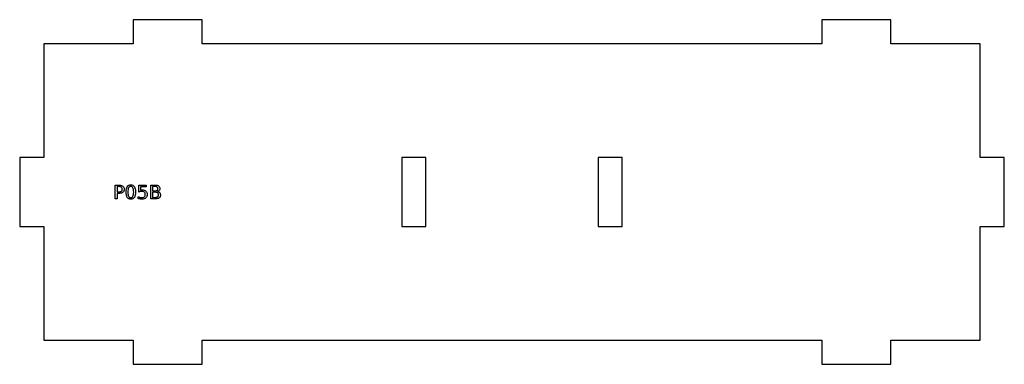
# Model space of a CAD drawing. Header units: millimetres. Extents: x 0 to 286, y 0 to 100.
import ezdxf

# ---------------------------------------------------------------- set-up
doc = ezdxf.new("R2010")
doc.units = ezdxf.units.MM
doc.layers.add('CUT', color=1, linetype='Continuous')
doc.layers.add('LABELS', color=3, linetype='Continuous')

msp = doc.modelspace()

# ---------------------------------------------------------------- linework, layer by layer
at = {"layer": 'CUT'}
for points in [[(7, 7), (33, 7), (33, 0), (53, 0), (53, 7), (233, 7), (233, 0), (253, 0), (253, 7), (279, 7), (279, 40), (286, 40), (286, 60), (279, 60), (279, 93), (253, 93), (253, 100), (233, 100), (233, 93), (53, 93), (53, 100), (33, 100), (33, 93), (7, 93), (7, 60), (0, 60), (0, 40), (7, 40)], [(111, 40), (118, 40), (118, 60), (111, 60)], [(168, 40), (175, 40), (175, 60), (168, 60)]]:
    msp.add_lwpolyline(points, close=True, dxfattribs=at)
at = {"layer": 'LABELS'}
for points in [[(27.76, 52), (28.98, 52), (29.29, 51.98), (29.57, 51.92), (29.8, 51.83), (29.99, 51.7), (30.15, 51.53), (30.25, 51.32), (30.32, 51.08), (30.34, 50.81), (30.32, 50.53), (30.25, 50.29), (30.15, 50.08), (29.99, 49.91), (29.8, 49.78), (29.57, 49.68), (29.29, 49.63), (28.98, 49.61), (28.3, 49.61), (28.3, 48), (27.76, 48), (27.76, 52)], [(28.3, 51.56), (28.3, 50.05), (28.98, 50.05), (29.16, 50.06), (29.31, 50.1), (29.45, 50.16), (29.56, 50.25), (29.65, 50.36), (29.72, 50.48), (29.76, 50.63), (29.77, 50.81), (29.76, 50.97), (29.72, 51.12), (29.65, 51.25), (29.56, 51.36), (29.45, 51.45), (29.31, 51.51), (29.16, 51.54), (28.98, 51.56), (28.3, 51.56)], [(32.27, 52.07), (32.59, 52.04), (32.86, 51.94), (33.1, 51.77), (33.3, 51.54), (33.45, 51.24), (33.56, 50.89), (33.63, 50.47), (33.65, 50), (33.63, 49.52), (33.56, 49.11), (33.45, 48.75), (33.3, 48.45), (33.1, 48.22), (32.86, 48.06), (32.59, 47.96), (32.27, 47.92), (31.95, 47.96), (31.68, 48.06), (31.44, 48.22), (31.24, 48.45), (31.09, 48.75), (30.98, 49.11), (30.91, 49.52), (30.89, 50), (30.91, 50.47), (30.98, 50.89), (31.09, 51.24), (31.24, 51.54), (31.44, 51.77), (31.68, 51.94), (31.95, 52.04), (32.27, 52.07)], [(32.27, 51.64), (32.07, 51.62), (31.9, 51.54), (31.76, 51.41), (31.64, 51.23), (31.55, 51), (31.48, 50.72), (31.45, 50.38), (31.43, 50), (31.45, 49.61), (31.48, 49.28), (31.55, 48.99), (31.64, 48.76), (31.76, 48.58), (31.9, 48.45), (32.07, 48.38), (32.27, 48.35), (32.47, 48.38), (32.64, 48.45), (32.78, 48.58), (32.9, 48.76), (32.99, 48.99), (33.06, 49.28), (33.1, 49.61), (33.11, 50), (33.1, 50.38), (33.06, 50.72), (32.99, 51), (32.9, 51.23), (32.78, 51.41), (32.64, 51.54), (32.47, 51.62), (32.27, 51.64)], [(34.61, 52), (36.73, 52), (36.73, 51.54), (35.1, 51.54), (35.1, 50.56), (35.16, 50.58), (35.22, 50.6), (35.28, 50.61), (35.34, 50.62), (35.4, 50.63), (35.46, 50.64), (35.52, 50.64), (35.58, 50.64), (35.89, 50.62), (36.18, 50.55), (36.42, 50.44), (36.64, 50.28), (36.81, 50.08), (36.93, 49.85), (37, 49.58), (37.03, 49.28), (37, 48.98), (36.93, 48.71), (36.8, 48.48), (36.63, 48.28), (36.41, 48.12), (36.14, 48.01), (35.84, 47.94), (35.49, 47.92), (35.37, 47.92), (35.24, 47.93), (35.11, 47.95), (34.98, 47.97), (34.85, 47.99), (34.71, 48.02), (34.58, 48.05), (34.44, 48.09), (34.44, 48.64), (34.56, 48.58), (34.69, 48.52), (34.81, 48.48), (34.94, 48.44), (35.07, 48.41), (35.2, 48.39), (35.34, 48.38), (35.48, 48.38), (35.7, 48.39), (35.9, 48.44), (36.07, 48.51), (36.22, 48.62), (36.34, 48.75), (36.42, 48.91), (36.47, 49.09), (36.49, 49.28), (36.47, 49.48), (36.42, 49.66), (36.34, 49.81), (36.22, 49.95), (36.07, 50.05), (35.9, 50.13), (35.7, 50.17), (35.48, 50.19), (35.37, 50.19), (35.27, 50.18), (35.16, 50.16), (35.05, 50.14), (34.94, 50.11), (34.83, 50.08), (34.72, 50.04), (34.61, 49.99), (34.61, 52)], [(38.05, 52), (39.43, 52), (39.72, 51.98), (39.98, 51.94), (40.2, 51.86), (40.38, 51.74), (40.53, 51.6), (40.63, 51.43), (40.7, 51.23), (40.72, 51.01), (40.71, 50.84), (40.67, 50.68), (40.62, 50.55), (40.55, 50.43), (40.45, 50.33), (40.33, 50.25), (40.2, 50.19), (40.04, 50.16), (40.23, 50.1), (40.4, 50.02), (40.54, 49.92), (40.66, 49.8), (40.76, 49.65), (40.83, 49.49), (40.87, 49.32), (40.88, 49.12), (40.86, 48.87), (40.79, 48.65), (40.68, 48.45), (40.52, 48.29), (40.32, 48.16), (40.08, 48.07), (39.8, 48.02), (39.48, 48), (38.05, 48), (38.05, 52)], [(38.59, 51.56), (38.59, 50.35), (39.39, 50.35), (39.57, 50.36), (39.73, 50.39), (39.87, 50.43), (39.98, 50.5), (40.06, 50.58), (40.13, 50.69), (40.16, 50.81), (40.17, 50.95), (40.16, 51.09), (40.13, 51.22), (40.06, 51.32), (39.98, 51.41), (39.87, 51.47), (39.73, 51.52), (39.57, 51.55), (39.39, 51.56), (38.59, 51.56)], [(38.59, 49.91), (38.59, 48.44), (39.46, 48.44), (39.66, 48.46), (39.84, 48.49), (39.98, 48.55), (40.1, 48.63), (40.2, 48.73), (40.26, 48.85), (40.3, 49), (40.31, 49.18), (40.3, 49.35), (40.26, 49.5), (40.2, 49.63), (40.1, 49.73), (39.98, 49.81), (39.84, 49.87), (39.66, 49.9), (39.46, 49.91), (38.59, 49.91)]]:
    msp.add_lwpolyline(points, close=True, dxfattribs=at)

doc.saveas('drawing.dxf')
